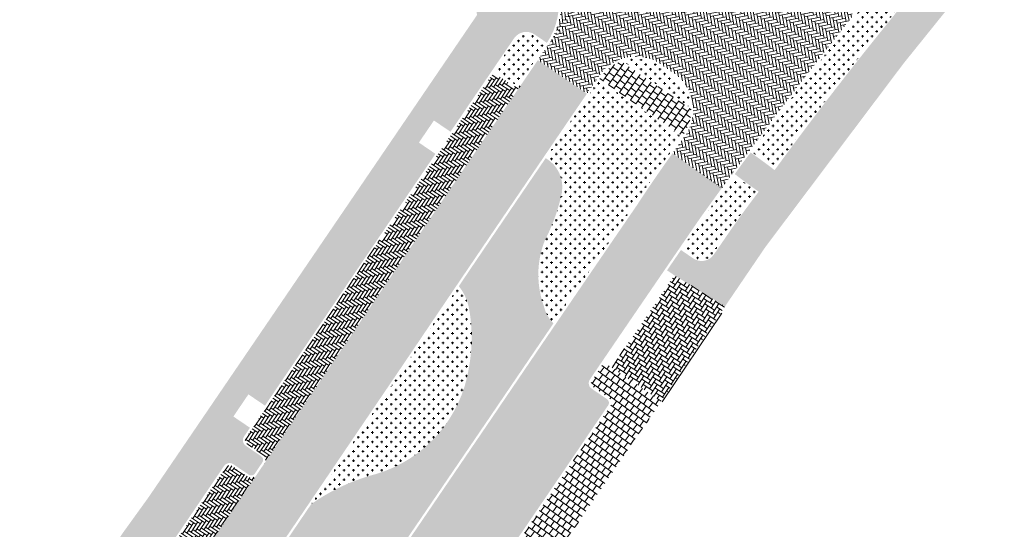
# Model space of a CAD drawing. Header units: metres. Extents: x 93002 to 93462, y 464845 to 465338.
# Tile 8 of 15: x 93224 to 93290, y 465067 to 465101. Entities that reach past the tile are written whole.
import ezdxf

# ---------------------------------------------------------------- set-up
doc = ezdxf.new("R2010")
doc.units = ezdxf.units.M
doc.layers.add('B-XX-VH-VERHARDING-GV', color=252, linetype='CONTINUOUS', lineweight=18)
doc.layers.add('N-RO-VH-VERHARDING_TEGEL-A-200', color=252, linetype='CONTINUOUS', lineweight=9)
doc.layers.add('N-RO-GR-GRAS-A-100', color=62, linetype='CONTINUOUS', lineweight=18, transparency=0.2)
doc.layers.add('N-RO-GR-HEESTERS-A', color=62, linetype='CONTINUOUS', lineweight=18, transparency=0.2)
doc.layers.add('N-RO-VH-VERHARDING_STRAATBAKSTEEN-A', color=7, linetype='CONTINUOUS', lineweight=9, true_color=0xaa7a7a)
pattern_1 = [(101.1, (94357.16091574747, 464594.0460093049), (-0.2429796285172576, 0.163275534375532), [0.8280000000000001, -0.414]), (11.10000000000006, (94356.55153300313, 464593.9264531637), (-0.2429796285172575, 0.163275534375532), [0.8280000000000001, -0.414])]
pattern_2 = [(146.1, (1.650574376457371, -11.04544749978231), (-0.287265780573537, -0.05635930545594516), [0.8280000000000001, -0.414]), (56.09999999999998, (1.304214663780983, -11.56088512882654), (-0.287265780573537, -0.05635930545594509), [0.8280000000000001, -0.414])]
pattern_3 = [(0, (0, 0), (0.3175, 0.3175), [0.15875, -0.4762500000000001]), (90, (0.079375, -0.079375), (-0.3175, 0.3175), [0.15875, -0.4762500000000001])]

msp = doc.modelspace()

# ---------------------------------------------------------------- hatches: boundary and pattern name
at = {"layer": 'N-RO-GR-GRAS-A-100', "true_color": 0x1f591c, "transparency": 33554628}
h = msp.add_hatch(dxfattribs=at)
h.set_pattern_fill('AGR-GRAS_SPORTVELD', color=99, scale=0.4, pattern_type=2)
h.set_pattern_definition([(0, (0, 0), (0.15875, 0.3175), [0, -0.3175])])
h.paths.add_polyline_path([(93258.84102268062, 465081.8643127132, -0.181821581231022), (93258.89885939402, 465086.2748216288, 0.0676160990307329), (93260.0537658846, 465089.5069428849, 0.3129318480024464), (93258.964123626, 465091.8286227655, 0.0005642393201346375), (93253.11334708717, 465083.2116247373, -0.1198251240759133), (93253.79802239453, 465081.7276077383, -0.08973196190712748), (93253.79267560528, 465077.7261084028, -0.2894833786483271), (93247.53693211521, 465070.5694867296, 0.08902431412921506), (93243.17600369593, 465068.549813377), (93239.4149181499, 465063.0074753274, 0.0008035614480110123), (93234.07327370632, 465055.1894041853, -0.3077425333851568), (93234.65116988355, 465052.8841796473, -0.001030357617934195), (93233.80236708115, 465049.2041202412, -0.0001878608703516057), (93233.2195670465, 465045.84733407, -0.06382539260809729), (93231.75396395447, 465039.9052465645), (93231.96778747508, 465040.2210907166, -0.0002437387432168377), (93238.13311208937, 465049.3237885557, -0.02366898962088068), (93237.78438841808, 465052.6421830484, -0.1589372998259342), (93239.43119952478, 465059.0587595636, -0.1404961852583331), (93245.33218731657, 465064.1304717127, -0.155730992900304), (93248.62573508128, 465064.7532207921), (93255.20594481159, 465074.4113228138, -0.0006177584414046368), (93259.48446679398, 465080.7038874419, -0.1337812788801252)])
at = {"layer": 'N-RO-GR-HEESTERS-A', "true_color": 0xed1f24, "transparency": 33554687}
h = msp.add_hatch(dxfattribs=at)
h.set_pattern_fill('CROSS', color=240, scale=0.05)
h.set_pattern_definition(pattern_3)
edge = h.paths.add_edge_path()
edge.add_line((93272.81594694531, 465092.2677661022), (93274.36392653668, 465091.1318662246))
edge.add_arc((93550.77860249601, 464885.96827628), 344.2341815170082, 141.3037762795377, 143.4160436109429, ccw=False)
edge.add_arc((93938.82762089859, 464580.7872776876), 837.9035621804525, 141.1653011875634, 141.6059985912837, ccw=False)
edge.add_arc((93286.0079734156, 465106.6479669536), 0.4502335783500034, 231.2027457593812, 286.4736975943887, ccw=False)
edge.add_line((93285.72587215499, 465106.2970693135), (93284.75215629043, 465107.0808441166))
edge.add_arc((93284.5640458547, 465106.8471467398), 0.2999999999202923, 51.16830833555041, 141.1990187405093)
edge.add_arc((93938.8276239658, 464580.7872752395), 839.8235661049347, 141.1990187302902, 141.6056534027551)
edge.add_arc((93550.77860254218, 464885.9682762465), 346.1541815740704, 141.3046151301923, 143.4177792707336)
edge = h.paths.add_edge_path()
edge.add_line((93273.2002477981, 465089.5546921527), (93271.652291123, 465090.6905752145))
edge.add_arc((93550.77860254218, 464885.9682762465), 346.1541815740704, 143.7422019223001, 144.3503092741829)
edge.add_arc((95803.87567179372, 463346.0876512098), 3075.118791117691, 145.5031088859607, 145.5484099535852)
edge.add_line((93268.1190064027, 465085.7122410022), (93268.94457734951, 465085.146610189))
edge.add_arc((93269.46456639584, 465085.9055643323), 0.9199999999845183, 235.5834382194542, 325.5193542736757)
edge.add_line((93270.22293846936, 465085.3847267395), (93271.06667153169, 465086.613254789))
edge.add_arc((93550.77860249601, 464885.96827628), 344.2341815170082, 143.7422757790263, 144.3470965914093, ccw=False)
h = msp.add_hatch(dxfattribs=at)
h.set_pattern_fill('CROSS', color=240, scale=0.05)
h.set_pattern_definition(pattern_3)
edge = h.paths.add_edge_path()
edge.add_line((93259.0028646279, 465099.5198926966), (93258.17457673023, 465100.0841269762))
edge.add_arc((93257.65662490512, 465099.3237810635), 0.9200000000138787, 55.73709332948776, 145.7370933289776)
edge.add_line((93256.89627899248, 465099.8417328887), (93255.36621630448, 465097.5956226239))
edge.add_arc((93255.52781150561, 465097.1756381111), 0.4500000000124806, 55.7250344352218, 111.04496167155, ccw=False)
edge.add_line((93255.781235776, 465097.5474931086), (93256.81492748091, 465096.8430180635))
edge.add_arc((93256.98325503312, 465097.0907516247), 0.2995097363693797, 235.8050633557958, 325.793152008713)
edge.add_arc((93257.35500560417, 465096.8380452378), 0.1500000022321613, 145.7194513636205, 145.793151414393, ccw=False)
edge.add_arc((97074.01413946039, 462495.1879864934), 4619.183445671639, 145.6804525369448, 145.7194519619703, ccw=False)
h = msp.add_hatch(dxfattribs=at)
h.set_pattern_fill('CROSS', color=240, scale=0.05)
h.set_pattern_definition(pattern_3)
edge = h.paths.add_edge_path()
edge.add_arc((93265.0328020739, 465095.6715596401), 2.850000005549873, 50.94723281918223, 51.06359749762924)
edge.add_line((93266.82390561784, 465097.8884150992), (93267.51575820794, 465097.4130830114))
edge.add_arc((93265.90316200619, 465095.0631822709), 2.85000000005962, 2.8998425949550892, 55.540522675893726, ccw=False)
edge.add_line((93268.7495125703, 465095.2073643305), (93264.14730352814, 465098.3746260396))
edge.add_arc((93265.02764318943, 465095.6639984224), 2.849999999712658, 55.54052267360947, 107.99241629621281, ccw=False)
edge.add_line((93266.64023939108, 465098.0138991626), (93266.82840423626, 465097.8847728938))
edge = h.paths.add_edge_path()
edge.add_line((93268.11856652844, 465093.2622818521), (93262.55241934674, 465097.0929302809))
edge.add_line((93262.55241934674, 465097.0929302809), (93261.38336979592, 465095.3794854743))
edge.add_arc((97074.00916744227, 462495.1913608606), 4614.87743675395, 145.70624468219, 145.7422451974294)
edge.add_arc((93263.46570112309, 465097.6309829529), 5.950116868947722, 231.3606612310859, 250.4096077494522)
edge.add_arc((93260.5677506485, 465089.9494331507), 2.263727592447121, -51.05600424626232, 66.49295828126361, ccw=False)
edge.add_arc((93269.15167451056, 465080.2680082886), 10.67798055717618, 132.1161418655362, 163.2714767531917)
edge.add_arc((93261.29244601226, 465082.4649979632), 2.523945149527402, 159.6785780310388, 224.2476445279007)
edge.add_arc((95803.87546334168, 463346.0877943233), 3079.418538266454, 145.5352824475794, 145.7161353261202, ccw=False)
edge.add_arc((93349.7227078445, 465033.2123456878), 101.3135698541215, 144.7027667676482, 146.773896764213, ccw=False)
edge.add_line((93267.03406811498, 465091.7531715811), (93268.11856652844, 465093.2622818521))
h = msp.add_hatch(dxfattribs=at)
h.set_pattern_fill('CROSS', color=240, scale=0.05)
h.set_pattern_definition(pattern_3)
h.paths.add_polyline_path([(93261.47066505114, 465092.0252963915, -0.08330864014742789), (93259.75035274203, 465092.9833946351, 7.568003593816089e-05), (93258.96412362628, 465091.828622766, -0.3129318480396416), (93260.0537658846, 465089.5069428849, -0.06761609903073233), (93258.89885939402, 465086.2748216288, 0.1818215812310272), (93258.84102268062, 465081.8643127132, -0.1498508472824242), (93258.92559334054, 465083.3415295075, -0.1367844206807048), (93261.99064031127, 465088.1887947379, 0.5631776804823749)])
h = msp.add_hatch(dxfattribs=at)
h.set_pattern_fill('CROSS', color=240, scale=0.05)
h.set_pattern_definition(pattern_3)
h.paths.add_polyline_path([(93253.79267560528, 465077.7261084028, 0.08973196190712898), (93253.79802239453, 465081.7276077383, 0.119825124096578), (93253.11334708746, 465083.2116247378, 0.000350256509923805), (93249.49121497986, 465077.8559127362), (93245.18534256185, 465071.510776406, 0.1675621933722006), (93247.83367892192, 465071.4561964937, 0.1143585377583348), (93251.0818534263, 465073.3108926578, 0.110026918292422)])
h = msp.add_hatch(dxfattribs=at)
h.set_pattern_fill('CROSS', color=240, scale=0.05)
h.set_pattern_definition(pattern_3)
h.paths.add_polyline_path([(93253.79267560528, 465077.7261084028, -0.110026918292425), (93251.0818534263, 465073.3108926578, -0.1143585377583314), (93247.83367892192, 465071.4561964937, -0.1675621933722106), (93245.18534256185, 465071.510776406), (93243.17600369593, 465068.549813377, -0.08902431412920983), (93247.53693211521, 465070.5694867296, 0.2894833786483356)])
at = {"layer": 'N-RO-VH-VERHARDING_STRAATBAKSTEEN-A', "true_color": 0x794e4e}
h = msp.add_hatch(dxfattribs=at)
h.set_pattern_fill('DF-KEPER', color=27, scale=3, angle=101.1)
h.set_pattern_definition([(101.1, (0, 0), (-0.2429796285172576, 0.163275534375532), [0.8280000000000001, -0.414]), (11.10000000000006, (-0.6093827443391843, -0.1195561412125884), (-0.2429796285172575, 0.163275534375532), [0.8280000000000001, -0.414])])
edge = h.paths.add_edge_path()
edge.add_line((93276.42515535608, 465104.0430171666), (93275.5639948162, 465103.0665466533))
edge.add_arc((93273.31398852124, 465105.0508529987), 2.999999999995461, 231.0635972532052, 318.590559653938, ccw=False)
edge.add_line((93271.42861636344, 465102.7173209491), (93270.04261894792, 465103.8371345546))
edge.add_arc((93271.92799110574, 465106.1706666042), 3.000000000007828, 137.1616333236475, 231.063597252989, ccw=False)
edge.add_line((93269.7281669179, 465108.2104640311), (93270.38869403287, 465108.9228110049))
edge.add_arc((93615.40902485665, 464788.7863203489), 470.665912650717, 137.0664947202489, 137.1424638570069, ccw=False)
edge.add_line((93270.81346986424, 465109.3799959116), (93268.37370019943, 465111.7491246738))
edge.add_arc((93615.40902627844, 464788.786318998), 474.0659146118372, 137.0577083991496, 137.2090079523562)
edge.add_line((93267.5220712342, 465110.8315920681), (93259.17193935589, 465099.5015161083))
edge.add_arc((97074.01413942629, 462495.1879864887), 4619.033445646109, 145.679458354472, 145.6956307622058)
edge.add_line((93258.43699320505, 465098.4246282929), (93261.74126430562, 465096.1701893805))
edge.add_line((93261.74126430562, 465096.1701893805), (93262.55465313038, 465097.3623517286))
edge.add_arc((93265.0328020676, 465095.6715596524), 3.000000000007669, 51.06359724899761, 145.6950540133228, ccw=False)
edge.add_line((93266.91817422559, 465098.0050917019), (93267.60063169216, 465097.5367619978))
edge.add_arc((93265.90147829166, 465095.0622719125), 3.001703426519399, -37.07977296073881, 55.52385590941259, ccw=False)
edge.add_line((93268.29622776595, 465093.2524657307), (93267.5115178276, 465092.1605196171))
edge.add_line((93267.5115178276, 465092.1605196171), (93270.81155779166, 465089.7942805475))
edge.add_arc((93550.77860252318, 464885.9682762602), 346.3041815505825, 141.5173853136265, 143.9440448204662, ccw=False)
edge.add_line((93279.69272429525, 465101.4654520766), (93276.42515535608, 465104.0430171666))
h = msp.add_hatch(dxfattribs=at)
h.set_pattern_fill('DF-KEPER', color=27, scale=3, angle=6.1)
h.set_pattern_definition([(6.099999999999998, (0, 0), (0.1838312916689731, 0.2278246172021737), [0.8280000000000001, -0.414]), (276.1, (-0.06598998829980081, 0.6174838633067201), (0.1838312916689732, 0.2278246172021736), [0.828, -0.414])])
edge = h.paths.add_edge_path()
edge.add_arc((93263.808876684, 465114.1925991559), 5.008411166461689, 231.1726405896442, 317.85010375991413, ccw=False)
edge.add_line((93260.66872367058, 465110.2908532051), (93259.62540365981, 465111.1317116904))
edge.add_line((93259.62540365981, 465111.1317116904), (93256.61430690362, 465107.3936290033))
edge.add_line((93256.61430690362, 465107.3936290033), (93258.14396788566, 465106.160801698))
edge.add_arc((93255.00567310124, 465102.26736867), 5.00077143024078, -33.57892768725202, 51.12951073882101, ccw=False)
edge.add_line((93259.17193935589, 465099.5015161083), (93267.5220712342, 465110.8315920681))
h = msp.add_hatch(dxfattribs=at)
h.set_pattern_fill('DF-KEPER', color=27, scale=3, angle=101.1)
h.set_pattern_definition(pattern_1)
h.paths.add_polyline_path([(93258.43699320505, 465098.4246282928), (93261.74126430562, 465096.1701893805), (93261.25946234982, 465095.4640250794, 0.001147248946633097), (93249.367, 465077.94), (93239.29100000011, 465063.0920000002, 0.001708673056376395), (93227.96222317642, 465046.4465032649), (93224.64570236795, 465048.6827284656, -0.00170817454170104), (93235.9865141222, 465065.3459884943), (93239.50135639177, 465070.5254622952), (93240.00672729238, 465071.2701771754), (93246.05460110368, 465080.1823278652, -0.001089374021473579), (93257.35500559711, 465096.8380452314, -0.0001039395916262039)])
h = msp.add_hatch(dxfattribs=at)
h.set_pattern_fill('DF-KEPER', color=27, scale=3, angle=146.1)
h.set_pattern_definition(pattern_2)
h.paths.add_polyline_path([(93246.05460110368, 465080.1823278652, -0.001089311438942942), (93257.35435432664, 465096.8370898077, -0.4134746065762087), (93256.73053053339, 465096.7190133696), (93255.69676101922, 465097.4235414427, 0.4142325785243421), (93255.27989720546, 465097.3445715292, 0.001048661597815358), (93244.39840207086, 465081.3034924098), (93238.77294775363, 465073.0138193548, 0.4142135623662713), (93238.85272908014, 465072.5971240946), (93239.88705530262, 465071.8952200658, -0.4142135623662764), (93240.00672729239, 465071.2701771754)])
h = msp.add_hatch(dxfattribs=at)
h.set_pattern_fill('DF-KEPER', color=27, scale=3, angle=101.1)
h.set_pattern_definition(pattern_1)
h.paths.add_polyline_path([(93258.6381391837, 465072.078392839, -0.0004776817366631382), (93261.94067979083, 465076.9384922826, -0.001070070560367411), (93269.37246893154, 465087.8027979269, -0.00177375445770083), (93270.81155779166, 465089.7942805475), (93267.5115178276, 465092.1605196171), (93267.15618665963, 465091.6660662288, 0.009039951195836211), (93265.09699999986, 465088.6429999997, 0.001407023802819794), (93255.32999999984, 465074.3269999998), (93243.14399999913, 465056.4409999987, 0.0004366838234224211), (93232.0920000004, 465040.1370000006), (93228.36849623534, 465034.636918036), (93231.68083026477, 465032.3944990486), (93235.40494000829, 465037.8954762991, -0.0001398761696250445), (93238.94070119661, 465043.118132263, -0.0002967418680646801), (93246.45135346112, 465054.1912395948)])
h = msp.add_hatch(dxfattribs=at)
h.set_pattern_fill('DF-KEPER', color=27, scale=3, angle=146.1)
h.set_pattern_definition(pattern_2)
h.paths.add_polyline_path([(93260.29220937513, 465070.9540901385, -0.0004169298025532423), (93263.17233777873, 465075.193671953, 0.4141278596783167), (93263.09272352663, 465075.6098492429), (93262.05941909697, 465076.313224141, -0.4142564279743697), (93261.94067979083, 465076.9384922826, 0.0004776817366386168), (93258.63813918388, 465072.0783928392), (93246.45135346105, 465054.1912395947, 0.0002967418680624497), (93238.9407011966, 465043.118132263, -0.4142252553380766), (93239.56566057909, 465043.2383068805), (93240.60046520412, 465042.5372570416, 0.4142057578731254), (93241.01720250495, 465042.6173778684, -0.0002800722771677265), (93248.10503030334, 465053.066359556)])
h = msp.add_hatch(dxfattribs=at)
h.set_pattern_fill('DF-KEPER', color=27, scale=3, angle=146.1)
h.set_pattern_definition(pattern_2)
h.paths.add_polyline_path([(93235.98651412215, 465065.3459884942), (93239.50135639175, 465070.5254622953, -0.4142135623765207), (93238.87631350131, 465070.4057903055), (93237.84198727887, 465071.1076943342, 0.4142135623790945), (93237.42529201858, 465071.0279130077), (93234.33426982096, 465066.4729807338, 0.001962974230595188), (93221.30278106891, 465047.3045183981), (93220.89672912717, 465046.7097905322, 0.4142135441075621), (93220.97533047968, 465046.2928710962), (93222.00766542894, 465045.5880417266, -0.4142135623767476), (93222.12556744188, 465044.9626625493), (93222.95785296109, 465046.181677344, -0.00196387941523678)])
at = {"layer": 'N-RO-VH-VERHARDING_TEGEL-A-200'}
h = msp.add_hatch(dxfattribs=at)
h.set_pattern_fill('AVH-TEGEL_300X300_HALFST', color=256, scale=1.5, angle=51.1, pattern_type=2)
h.set_pattern_definition([(51.1, (13.79169252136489, 16.91912794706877), (0.1074786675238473, 0.4915011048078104), [0.45, -0.45]), (141.1, (13.79169252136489, 16.91912794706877), (-0.282583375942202, -0.3502094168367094), [])])
edge = h.paths.add_edge_path()
edge.add_line((93271.07717966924, 465081.9045790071), (93273.78194715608, 465085.8786028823))
edge.add_line((93273.78194715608, 465085.8786028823), (93283.05689263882, 465098.1891851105))
edge.add_line((93283.05689263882, 465098.1891851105), (93292.40777974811, 465109.7902856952))
edge.add_line((93292.40777974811, 465109.7902856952), (93304.58450433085, 465124.8168386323))
edge.add_line((93304.58450433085, 465124.8168386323), (93306.32839846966, 465126.9688719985))
edge.add_line((93306.32839846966, 465126.9688719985), (93310.54309276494, 465132.3141349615))
edge.add_line((93310.54309276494, 465132.3141349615), (93307.6942862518, 465133.8040426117))
edge.add_line((93307.6942862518, 465133.8040426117), (93307.27091192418, 465134.1987030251))
edge.add_line((93307.27091192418, 465134.1987030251), (93306.36677208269, 465133.2642954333))
edge.add_line((93306.36677208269, 465133.2642954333), (93307.10045024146, 465132.5803764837))
edge.add_arc((93306.418583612, 465131.8488999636), 0.9999999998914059, -42.989680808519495, 47.010319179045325, ccw=False)
edge.add_line((93307.1500601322, 465131.1670333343), (93305.63030692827, 465129.4305888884))
edge.add_line((93305.63030692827, 465129.4305888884), (93301.89851133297, 465125.0938372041))
edge.add_arc((93938.82762075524, 464580.7872778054), 837.8235619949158, 139.4834786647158, 141.1477875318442)
edge.add_arc((93938.8276181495, 464580.7872798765), 837.8235586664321, 141.1477875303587, 141.6060130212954)
edge.add_arc((93468.58434605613, 464949.3429331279), 240.3903279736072, 140.8449058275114, 143.888125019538)
edge.add_arc((93251.30270127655, 465061.2603648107), 37.65965618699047, 52.20735064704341, 55.25056983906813)
edge.add_arc((93299.49784358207, 465071.363918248), 33.89334421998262, 142.0583810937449, 145.1016002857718)
edge.add_arc((93294.77734941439, 465120.5146012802), 37.65914406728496, 232.2073506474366, 235.2505698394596)
edge.add_arc((93328.77706930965, 465047.0372164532), 69.89680261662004, 142.5163506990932, 145.5595698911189)
edge.add_line((93271.13215357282, 465086.5672898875), (93270.28888386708, 465085.3394365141))
edge.add_arc((93269.4645663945, 465085.9055643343), 1.000000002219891, 235.5804567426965, 325.5193542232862, ccw=False)
edge.add_line((93268.89931798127, 465085.0806435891), (93268.07375047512, 465085.646272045))
edge.add_arc((95845.61870539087, 463317.4609372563), 3125.734693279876, 145.5500362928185, 145.5804173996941)
edge.add_line((93267.13653199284, 465084.2792794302), (93267.63121795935, 465083.9403508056))
edge.add_line((93267.63121795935, 465083.9403508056), (93271.03993437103, 465081.8498557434))
edge.add_line((93271.03993437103, 465081.8498557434), (93271.07717966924, 465081.9045790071))
h = msp.add_hatch(dxfattribs=at)
h.set_pattern_fill('AVH-TEGEL_300X300_HALFST', color=256, scale=1.5, angle=54, pattern_type=2)
h.set_pattern_definition([(54, (13.79169252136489, 16.91912794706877), (0.08247453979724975, 0.4963093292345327), [0.45, -0.45]), (144, (13.79169252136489, 16.91912794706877), (-0.2645033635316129, -0.3640576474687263), [])])
edge = h.paths.add_edge_path()
edge.add_arc((97074.01405805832, 462495.1880421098), 4621.183347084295, 145.8084369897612, 145.9690876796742, ccw=False)
edge.add_line((93251.54063406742, 465092.1155440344), (93250.4243844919, 465092.8742239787))
edge.add_line((93250.4243844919, 465092.8742239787), (93251.43620528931, 465094.3629209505))
edge.add_line((93251.43620528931, 465094.3629209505), (93252.55245486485, 465093.6042410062))
edge.add_arc((97074.01405809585, 462495.1880421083), 4621.183347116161, 145.7287543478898, 145.7861196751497, ccw=False)
edge.add_line((93255.15594005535, 465097.4290382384), (93256.83016195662, 465099.8867721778))
edge.add_arc((93257.65662490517, 465099.3237810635), 1.000000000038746, 55.73709333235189, 145.7370933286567, ccw=False)
edge.add_line((93258.21961601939, 465100.1502440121), (93259.04803878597, 465099.5860657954))
edge.add_arc((93255.0056447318, 465102.2673548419), 4.850799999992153, 326.4439877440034, 411.1293351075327)
edge.add_line((93258.04983470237, 465106.0440158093), (93257.13616043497, 465106.7803869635))
edge.add_line((93257.13616043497, 465106.7803869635), (93254.03535463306, 465102.9133641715))
edge.add_line((93254.03535463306, 465102.9133641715), (93254.34330572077, 465101.4652362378))
edge.add_line((93254.34330572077, 465101.4652362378), (93246.19170480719, 465089.5071951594))
edge.add_line((93246.19170480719, 465089.5071951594), (93244.98046986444, 465087.730386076))
edge.add_line((93244.98046986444, 465087.730386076), (93232.20197890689, 465068.9851055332))
edge.add_line((93232.20197890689, 465068.9851055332), (93230.49076630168, 465066.6168882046))
edge.add_line((93230.49076630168, 465066.6168882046), (93226.33078266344, 465060.514441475))
edge.add_line((93226.33078266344, 465060.514441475), (93218.19078418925, 465048.573551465))
edge.add_line((93218.19078418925, 465048.573551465), (93220.77284892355, 465046.7943700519))
edge.add_line((93220.77284892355, 465046.7943700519), (93221.17865072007, 465047.3887315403))
edge.add_arc((95669.06153494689, 463397.2339341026), 2952.141844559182, 146.0055007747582, 146.0154957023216, ccw=False)
edge.add_line((93221.46654821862, 465047.8157258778), (93220.34782113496, 465048.57056368))
edge.add_line((93220.34782113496, 465048.57056368), (93221.35459464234, 465050.062678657))
edge.add_line((93221.35459464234, 465050.062678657), (93222.47340709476, 465049.3077832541))
edge.add_arc((95669.06153511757, 463397.2339340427), 2952.141844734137, 145.5656312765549, 145.9705660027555, ccw=False)
edge.add_line((93234.21035146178, 465066.5575050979), (93237.30117287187, 465071.1121414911))
edge.add_arc((93237.67353031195, 465070.8594560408), 0.4499999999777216, 55.8387956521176, 145.8387956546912, ccw=False)
edge.add_line((93237.92621576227, 465071.2318134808), (93238.96054198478, 465070.5299094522))
edge.add_arc((93239.12899895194, 465070.7781477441), 0.2999999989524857, 235.8387954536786, 325.8387958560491)
edge.add_line((93239.37723724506, 465070.6096907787), (93239.8826081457, 465071.3544056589))
edge.add_arc((93239.6343698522, 465071.5228626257), 0.3000000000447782, 325.8387956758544, 415.838795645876)
edge.add_line((93239.80282681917, 465071.7711009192), (93238.7685005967, 465072.4730049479))
edge.add_arc((93239.02118604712, 465072.845362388), 0.4500000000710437, 145.838795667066, 235.83879564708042, ccw=False)
edge.add_line((93238.64882860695, 465073.0980478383), (93239.04693068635, 465073.6846913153))
edge.add_line((93239.04693068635, 465073.6846913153), (93237.93013165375, 465074.4425622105))
edge.add_line((93237.93013165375, 465074.4425622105), (93238.94087345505, 465075.9319919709))
edge.add_line((93238.94087345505, 465075.9319919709), (93240.05767248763, 465075.1741210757))
edge.add_line((93240.05767248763, 465075.1741210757), (93244.27418715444, 465081.387579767))
h = msp.add_hatch(dxfattribs=at)
h.set_pattern_fill('AVH-TEGEL_300X300_HALFST', color=256, scale=1.5, angle=145, pattern_type=2)
h.set_pattern_definition([(145, (13.79169252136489, 16.91912794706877), (-0.4976731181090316, 0.07380018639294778), [0.45, -0.45]), (235, (13.79169252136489, 16.91912794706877), (0.3686184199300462, -0.2581093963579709), [])])
h.paths.add_polyline_path([(93264.05323555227, 465098.3422496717, 0.1570542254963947), (93262.67340170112, 465097.2702508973), (93262.59750750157, 465097.1590147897), (93268.1652621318, 465093.3272601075), (93268.21753270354, 465093.3999960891, 0.1610825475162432), (93268.75280989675, 465095.1079807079)])
h = msp.add_hatch(dxfattribs=at)
h.set_pattern_fill('AVH-BSS_KEIFORMAAT_ELLEBOOG-SO', color=256, scale=2.5, angle=57.00000000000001, pattern_type=2)
h.set_pattern_definition([(57.00000000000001, (29.16295069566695, 42.85719846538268), (-0.07718327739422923, 0.3631187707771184), [0.7875, -0.2625]), (327, (28.7226486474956, 43.14313395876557), (-0.07718327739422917, 0.3631187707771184), [0.7875, -0.2625])])
edge = h.paths.add_edge_path()
edge.add_line((93271.03993437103, 465081.8498557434), (93267.63121795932, 465083.9403508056))
edge.add_arc((92758.02715560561, 465427.6367557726), 614.6735061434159, 325.3038378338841, 326.00277234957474, ccw=False)
edge.add_line((93263.40075343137, 465077.7495657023), (93266.74482867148, 465075.4699610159))
edge.add_line((93266.74482867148, 465075.4699610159), (93270.75665040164, 465081.433669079))
edge.add_line((93270.75665040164, 465081.433669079), (93271.03993437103, 465081.8498557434))
h = msp.add_hatch(dxfattribs=at)
h.set_pattern_fill('AVH-TEGEL_300X300_HALFST', color=256, scale=1.5, angle=54, pattern_type=2)
h.set_pattern_definition([(54, (-28.41943877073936, 18.44377041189), (0.08247453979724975, 0.4963093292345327), [0.45, -0.45]), (144, (-28.41943877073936, 18.44377041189), (-0.2645033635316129, -0.3640576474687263), [])])
edge = h.paths.add_edge_path()
edge.add_line((93252.37601067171, 465054.5322262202), (93266.74482867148, 465075.4699610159))
edge.add_line((93266.74482867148, 465075.4699610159), (93263.40075343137, 465077.7495657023))
edge.add_line((93263.40075343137, 465077.7495657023), (93262.9049577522, 465078.087480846))
edge.add_line((93262.9049577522, 465078.087480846), (93262.06466578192, 465076.854067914))
edge.add_arc((93262.3126377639, 465076.6852191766), 0.2999999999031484, 145.7483227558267, 235.7567080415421)
edge.add_line((93262.14382531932, 465076.4372224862), (93263.1770668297, 465075.7338904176))
edge.add_arc((93262.92438110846, 465075.3619418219), 0.4496619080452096, -34.299637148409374, 55.80951463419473, ccw=False)
edge.add_arc((95803.87549022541, 463346.0877761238), 3073.118570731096, 145.7623032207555, 145.8578430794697)
edge.add_line((93260.41626465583, 465070.8697674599), (93249.56142210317, 465054.9375736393))
edge.add_line((93249.56142210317, 465054.9375736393), (93251.59987970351, 465053.3982773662))
edge.add_line((93251.59987970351, 465053.3982773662), (93252.37601067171, 465054.5322262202))

# ---------------------------------------------------------------- linework, layer by layer
at = {"layer": 'B-XX-VH-VERHARDING-GV'}
msp.add_line((93270.821, 465081.386), (93266.811, 465075.425), dxfattribs=at)

doc.saveas('drawing.dxf')
